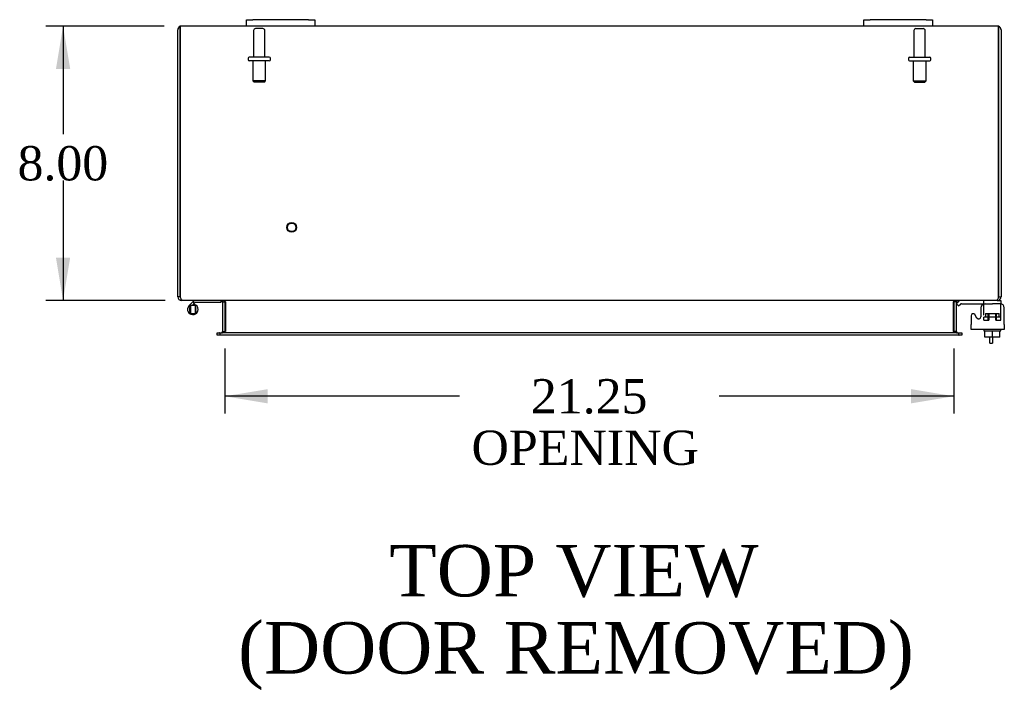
# Model space of a CAD drawing. Header units: inches. Extents: x 6 to 235, y 0 to 157.
# Tile 4 of 8: x 68 to 97, y 114 to 133. Entities that reach past the tile are written whole.
import ezdxf
from ezdxf.enums import TextEntityAlignment as Align

# ---------------------------------------------------------------- set-up
doc = ezdxf.new("R2010")
doc.units = ezdxf.units.IN
doc.header["$MEASUREMENT"] = 0
for name, color, linetype in [('COM40153-1', 7, 'CONTINUOUS'), ('COM42667', 7, 'CONTINUOUS'), ('COM42780', 7, 'CONTINUOUS'), ('COM48445', 7, 'CONTINUOUS'), ('DEFAULT', 7, 'CONTINUOUS'), ('FET07710', 7, 'CONTINUOUS'), ('HNG10620-32B', 7, 'CONTINUOUS'), ('HNG10620-32P', 7, 'CONTINUOUS'), ('SCC19011', 7, 'CONTINUOUS'), ('STD21878', 7, 'CONTINUOUS'), ('STD26094', 7, 'CONTINUOUS'), ('WAF25035', 7, 'CONTINUOUS')]:
    doc.layers.add(name, color=color, linetype=linetype)
doc.styles.add('SEACAD_TIMES_NEW_ROMAN', font='times.ttf')

# ---------------------------------------------------------------- blocks, each defined once
blk = doc.blocks.new('GDIMGGROUP18')
at = {"layer": 'DEFAULT', "linetype": 'Continuous'}
for points in [[(68.962, 131.535), (69.378, 131.535), (69.17, 132.785)], [(68.962, 126.035), (69.17, 124.785), (69.378, 126.035)]]:
    blk.add_hatch(color=136, dxfattribs=at).paths.add_polyline_path(points)
at = {"layer": 'DEFAULT', "color": 136, "linetype": 'Continuous'}
for p, q in [((72.121, 132.785), (68.67, 132.785)), ((69.17, 132.785), (69.17, 129.635)), ((69.17, 128.285), (69.17, 124.785)), ((72.147, 124.785), (68.67, 124.785))]:
    blk.add_line(p, q, dxfattribs=at)
at = {"layer": 'DEFAULT', "color": 136, "linetype": 'Continuous', "style": 'SEACAD_TIMES_NEW_ROMAN'}
blk.add_text('8.00', height=1, dxfattribs=at).set_placement((67.843, 129.285), align=Align.TOP_LEFT)
blk = doc.blocks.new('GDIMGGROUP19')
at = {"layer": 'DEFAULT', "linetype": 'Continuous'}
for points in [[(75.138, 121.783), (75.138, 122.199), (73.888, 121.991)], [(93.888, 121.783), (95.138, 121.991), (93.888, 122.199)]]:
    blk.add_hatch(color=136, dxfattribs=at).paths.add_polyline_path(points)
at = {"layer": 'DEFAULT', "color": 136, "linetype": 'Continuous'}
for p, q in [((73.888, 123.38), (73.888, 121.491)), ((95.138, 123.38), (95.138, 121.491)), ((80.727, 121.991), (73.888, 121.991)), ((95.138, 121.991), (88.299, 121.991))]:
    blk.add_line(p, q, dxfattribs=at)
at = {"layer": 'DEFAULT', "color": 136, "linetype": 'Continuous', "style": 'SEACAD_TIMES_NEW_ROMAN'}
for s, p in [('21.25', (82.807, 122.491)), ('OPENING ', (81.077, 120.991))]:
    blk.add_text(s, height=1, dxfattribs=at).set_placement(p, align=Align.TOP_LEFT)

msp = doc.modelspace()

# ---------------------------------------------------------------- linework, layer by layer
at = {"layer": 'COM40153-1', "color": 7}
for p, q in [((96.191, 123.535), (96.191, 123.714)), ((96.263, 123.714), (96.263, 123.535)), ((96.191, 123.535), (96.263, 123.535))]:
    msp.add_line(p, q, dxfattribs=at)
at = {"layer": 'COM42667', "color": 7}
for p, q in [((95.639, 124.338), (95.639, 124.083)), ((95.812, 124.273), (95.749, 124.371)), ((95.923, 124.565), (95.923, 124.306)), ((96.609, 124.083), (96.609, 124.565)), ((95.639, 123.94), (95.639, 124.083)), ((96.609, 124.083), (96.609, 123.94)), ((96.609, 123.94), (95.639, 123.94))]:
    msp.add_line(p, q, dxfattribs=at)
for centre, radius, start, end in [((96.048, 124.565), 0.125, 90, 180), ((96.484, 124.565), 0.125, 0, 90), ((95.699, 124.338), 0.06, 32.8455, 180), ((95.863, 124.306), 0.06, 212.8455, 0)]:
    msp.add_arc(centre, radius, start, end, dxfattribs=at)
at = {"layer": 'COM42780', "color": 7}
for p, q in [((95.21, 124.693), (95.26, 124.743)), ((95.21, 124.693), (95.277, 124.626)), ((95.277, 124.626), (95.328, 124.676)), ((95.362, 124.69), (96.26, 124.69)), ((95.395, 124.691), (95.395, 124.69)), ((95.395, 124.691), (95.455, 124.691)), ((95.455, 124.691), (95.455, 124.69)), ((95.455, 124.691), (95.483, 124.691)), ((95.483, 124.691), (95.483, 124.69)), ((95.483, 124.691), (95.645, 124.691)), ((95.596, 124.691), (95.596, 124.69)), ((95.645, 124.691), (95.645, 124.69)), ((96.01, 124.645), (96.01, 124.77)), ((96.51, 124.69), (96.26, 124.69)), ((96.405, 124.785), (96.51, 124.785)), ((96.51, 124.785), (96.51, 124.69)), ((96.51, 124.688), (96.51, 124.69)), ((96.51, 124.643), (96.51, 124.688)), ((96.51, 124.354), (96.51, 124.643)), ((96.01, 124.308), (96.51, 124.308)), ((96.01, 124.213), (96.01, 124.3)), ((96.065, 124.403), (96.455, 124.403)), ((96.065, 124.403), (96.065, 124.308)), ((96.135, 124.213), (96.135, 124.403)), ((96.153, 124.403), (96.153, 124.213)), ((96.366, 124.213), (96.366, 124.403)), ((96.385, 124.213), (96.385, 124.403)), ((96.455, 124.308), (96.455, 124.403)), ((96.51, 124.213), (96.51, 124.354)), ((96.01, 124.213), (96.153, 124.213)), ((96.366, 124.213), (96.467, 124.213)), ((96.481, 124.213), (96.51, 124.213))]:
    msp.add_line(p, q, dxfattribs=at)
for radius in [0.143, 0.048]:
    msp.add_arc((95.362, 124.642), radius, 90, 135, dxfattribs=at)
msp.add_ellipse((95.76, 123.685), major_axis=(0, 14.322), ratio=0.017455, start_param=-1.524085, end_param=-1.503851, dxfattribs=at)
msp.add_open_spline([(96.007, 124.682), (96.006, 124.684), (96.006, 124.686), (96.004, 124.689), (96.003, 124.69), (96.001, 124.69)], degree=3, knots=[0.6179659, 0.6179659, 0.6179659, 0.6179659, 0.75, 0.75, 1, 1, 1, 1], dxfattribs=at)
at = {"layer": 'COM48445', "color": 7}
for p, q in [((72.513, 124.893), (72.513, 132.677)), ((72.585, 132.677), (72.585, 132.779)), ((72.585, 132.779), (72.585, 132.677)), ((72.585, 132.677), (72.585, 124.893)), ((72.585, 124.893), (72.585, 132.677)), ((74.513, 132.785), (72.621, 132.785)), ((92.513, 132.785), (76.513, 132.785)), ((96.405, 132.785), (94.513, 132.785)), ((96.441, 132.677), (96.441, 132.779)), ((96.441, 132.779), (96.441, 132.677)), ((96.441, 124.893), (96.441, 132.677)), ((96.441, 132.677), (96.441, 124.893)), ((96.513, 132.677), (96.513, 124.893)), ((72.585, 124.893), (72.513, 124.893)), ((96.441, 124.893), (96.513, 124.893)), ((72.621, 124.809), (72.621, 124.785)), ((72.645, 124.785), (72.621, 124.785)), ((96.379, 124.785), (72.647, 124.785)), ((73.816, 124.749), (73.816, 123.88)), ((73.816, 124.749), (73.888, 124.749)), ((73.888, 124.749), (73.888, 123.88)), ((73.901, 124.749), (73.901, 123.88)), ((95.125, 123.88), (95.125, 124.749)), ((95.21, 124.749), (95.138, 124.749)), ((95.138, 124.749), (95.138, 123.88)), ((95.21, 124.749), (95.21, 123.88)), ((96.405, 124.785), (96.381, 124.785)), ((96.405, 124.809), (96.405, 124.785)), ((73.658, 123.772), (73.658, 123.844)), ((73.658, 123.844), (73.734, 123.844)), ((73.734, 123.772), (73.658, 123.772)), ((73.742, 123.844), (73.734, 123.844)), ((73.742, 123.772), (73.734, 123.772)), ((73.742, 123.844), (73.787, 123.844)), ((73.742, 123.844), (73.742, 123.772)), ((73.787, 123.772), (73.742, 123.772)), ((95.239, 123.844), (73.787, 123.844)), ((95.239, 123.772), (73.787, 123.772)), ((73.816, 123.88), (73.888, 123.88)), ((95.21, 123.88), (95.138, 123.88)), ((95.239, 123.844), (95.284, 123.844)), ((95.284, 123.772), (95.239, 123.772)), ((95.284, 123.844), (95.292, 123.844)), ((95.284, 123.772), (95.284, 123.844)), ((95.284, 123.772), (95.292, 123.772)), ((95.292, 123.844), (95.368, 123.844)), ((95.368, 123.772), (95.292, 123.772)), ((95.368, 123.844), (95.368, 123.772))]:
    msp.add_line(p, q, dxfattribs=at)
for centre, radius, start, end in [((72.621, 132.677), 0.108, 109.4712, 180), ((72.621, 132.677), 0.108, 90, 109.4712), ((96.405, 132.677), 0.108, 70.5288, 90), ((96.405, 132.677), 0.108, 0, 70.5288), ((72.621, 124.893), 0.108, 180, 270), ((72.621, 124.893), 0.036, 180, 218.7233), ((96.405, 124.893), 0.108, 270, 360), ((96.405, 124.893), 0.036, 321.2767, 0), ((73.78, 124.749), 0.036, 0, 90), ((73.78, 124.749), 0.108, 0, 10.3965), ((95.246, 124.749), 0.108, 169.6031, 180), ((95.246, 124.749), 0.036, 90, 180), ((73.78, 123.88), 0.036, 270, 0), ((73.78, 123.88), 0.108, 349.6015, 0), ((95.246, 123.88), 0.108, 180, 190.3994), ((95.246, 123.88), 0.036, 180, 270)]:
    msp.add_arc(centre, radius, start, end, dxfattribs=at)
for centre, start_param, end_param in [((72.621, 132.677), 3.141593, 3.48143), ((96.405, 132.677), 2.801756, 3.141593)]:
    msp.add_ellipse(centre, major_axis=(0, -0.108), ratio=0.997813, start_param=start_param, end_param=end_param, dxfattribs=at)
for points, knots in [([(72.647, 124.785), (72.642, 124.785), (72.637, 124.788), (72.626, 124.799), (72.621, 124.807), (72.611, 124.827), (72.606, 124.839), (72.595, 124.865), (72.59, 124.879), (72.585, 124.893)], [0, 0, 0, 0, 0.25, 0.25, 0.5, 0.5, 0.75, 0.75, 1, 1, 1, 1]), ([(96.441, 124.893), (96.436, 124.879), (96.431, 124.865), (96.42, 124.839), (96.415, 124.827), (96.405, 124.807), (96.4, 124.799), (96.39, 124.788), (96.384, 124.785), (96.379, 124.785)], [0, 0, 0, 0, 0.25, 0.25, 0.5, 0.5, 0.75, 0.75, 1, 1, 1, 1]), ([(73.901, 124.749), (73.901, 124.751), (73.901, 124.753), (73.899, 124.757), (73.898, 124.758), (73.894, 124.763), (73.89, 124.766), (73.882, 124.77), (73.878, 124.772), (73.869, 124.776), (73.864, 124.777), (73.849, 124.781), (73.839, 124.783), (73.819, 124.785), (73.808, 124.785), (73.798, 124.785)], [0, 0, 0, 0, 0.0625, 0.0625, 0.125, 0.125, 0.25, 0.25, 0.375, 0.375, 0.5, 0.5, 0.75, 0.75, 1, 1, 1, 1]), ([(95.228, 124.785), (95.218, 124.785), (95.207, 124.785), (95.187, 124.783), (95.177, 124.781), (95.162, 124.777), (95.157, 124.776), (95.148, 124.772), (95.144, 124.77), (95.136, 124.766), (95.132, 124.763), (95.128, 124.758), (95.127, 124.757), (95.125, 124.753), (95.125, 124.751), (95.125, 124.749)], [0, 0, 0, 0, 0.25, 0.25, 0.5, 0.5, 0.625, 0.625, 0.75, 0.75, 0.875, 0.875, 0.9375, 0.9375, 1, 1, 1, 1]), ([(73.798, 123.844), (73.808, 123.844), (73.819, 123.845), (73.839, 123.847), (73.849, 123.849), (73.864, 123.853), (73.869, 123.854), (73.878, 123.857), (73.882, 123.859), (73.89, 123.864), (73.894, 123.867), (73.898, 123.871), (73.899, 123.873), (73.901, 123.877), (73.901, 123.878), (73.901, 123.88)], [0, 0, 0, 0, 0.25, 0.25, 0.5, 0.5, 0.625, 0.625, 0.75, 0.75, 0.875, 0.875, 0.9375, 0.9375, 1, 1, 1, 1]), ([(95.125, 123.88), (95.125, 123.878), (95.125, 123.877), (95.127, 123.873), (95.128, 123.871), (95.132, 123.867), (95.136, 123.864), (95.144, 123.859), (95.148, 123.857), (95.157, 123.854), (95.162, 123.853), (95.177, 123.849), (95.187, 123.847), (95.207, 123.845), (95.218, 123.844), (95.228, 123.844)], [0, 0, 0, 0, 0.0625, 0.0625, 0.125, 0.125, 0.25, 0.25, 0.375, 0.375, 0.5, 0.5, 0.75, 0.75, 1, 1, 1, 1])]:
    msp.add_open_spline(points, degree=3, knots=knots, dxfattribs=at)
at = {"layer": 'FET07710', "color": 7}
for p, q in [((74.513, 132.972), (74.701, 132.972)), ((74.513, 132.785), (74.513, 132.972)), ((76.326, 132.972), (74.701, 132.972)), ((76.326, 132.972), (76.513, 132.972)), ((76.513, 132.972), (76.513, 132.785)), ((92.513, 132.972), (92.701, 132.972)), ((92.513, 132.785), (92.513, 132.972)), ((94.326, 132.972), (92.701, 132.972)), ((94.326, 132.972), (94.513, 132.972)), ((94.513, 132.972), (94.513, 132.785)), ((74.701, 132.785), (74.513, 132.785)), ((76.326, 132.785), (74.701, 132.785)), ((76.513, 132.785), (76.326, 132.785)), ((92.701, 132.785), (92.513, 132.785)), ((94.326, 132.785), (92.701, 132.785)), ((94.513, 132.785), (94.326, 132.785))]:
    msp.add_line(p, q, dxfattribs=at)
at = {"layer": 'HNG10620-32B', "color": 7}
for p, q in [((72.952, 124.742), (72.843, 124.633)), ((72.994, 124.699), (72.934, 124.639)), ((72.97, 124.759), (72.952, 124.742)), ((72.952, 124.742), (72.994, 124.699)), ((72.997, 124.671), (72.988, 124.639)), ((73.012, 124.717), (72.994, 124.699)), ((73.768, 124.725), (73.033, 124.725)), ((73.768, 124.785), (73.768, 124.725))]:
    msp.add_line(p, q, dxfattribs=at)
for centre, radius, start, end in [((72.952, 124.524), 0.154, 135, 72.8181), ((73.033, 124.696), 0.089, 90, 135), ((73.033, 124.696), 0.029, 90, 135)]:
    msp.add_arc(centre, radius, start, end, dxfattribs=at)
at = {"layer": 'HNG10620-32P', "color": 7}
for p, q in [((72.887, 124.639), (72.887, 124.409)), ((73.017, 124.639), (72.887, 124.639)), ((73.017, 124.639), (73.017, 124.409)), ((72.887, 124.409), (73.017, 124.409))]:
    msp.add_line(p, q, dxfattribs=at)
for centre, start, end in [((73.12, 124.52), 152.9012, 179.0261), ((72.784, 124.52), 0.9722, 27.1006), ((73.12, 124.529), 180.9722, 207.1004), ((72.784, 124.529), 332.9006, 359.0262)]:
    msp.add_arc(centre, 0.262, start, end, dxfattribs=at)
at = {"layer": 'SCC19011', "color": 7}
for p, q in [((96.045, 123.714), (96.045, 123.895)), ((96.26, 123.714), (96.045, 123.714)), ((96.26, 123.714), (96.26, 123.895)), ((96.475, 123.714), (96.26, 123.714)), ((96.475, 123.714), (96.475, 123.895))]:
    msp.add_line(p, q, dxfattribs=at)
at = {"layer": 'STD21878', "color": 7}
for radius in [0.141, 0.125]:
    msp.add_circle((75.835, 126.917), radius, dxfattribs=at)
at = {"layer": 'STD26094', "color": 7}
for p, q in [((74.723, 132.653), (74.723, 131.876)), ((74.993, 132.713), (74.783, 132.713)), ((75.053, 131.876), (75.053, 132.653)), ((93.973, 132.653), (93.973, 131.876)), ((94.033, 132.713), (94.243, 132.713)), ((94.303, 131.876), (94.303, 132.653)), ((74.563, 131.846), (74.563, 131.806)), ((75.183, 131.876), (74.593, 131.876)), ((75.183, 131.776), (74.593, 131.776)), ((74.701, 131.776), (74.701, 131.189)), ((75.076, 131.189), (75.076, 131.776)), ((75.213, 131.806), (75.213, 131.846)), ((93.813, 131.846), (93.813, 131.806)), ((93.843, 131.876), (94.433, 131.876)), ((93.843, 131.776), (94.433, 131.776)), ((93.951, 131.776), (93.951, 131.189)), ((94.326, 131.189), (94.326, 131.776)), ((94.463, 131.806), (94.463, 131.846)), ((75.076, 131.189), (74.701, 131.189)), ((74.701, 131.189), (74.738, 131.151)), ((75.038, 131.151), (75.076, 131.189)), ((93.951, 131.189), (94.326, 131.189)), ((93.951, 131.189), (93.988, 131.151)), ((94.288, 131.151), (94.326, 131.189)), ((75.038, 131.151), (74.738, 131.151)), ((93.988, 131.151), (94.288, 131.151))]:
    msp.add_line(p, q, dxfattribs=at)
for centre, radius, start, end in [((74.783, 132.653), 0.06, 90, 180), ((74.993, 132.653), 0.06, 0, 90), ((94.033, 132.653), 0.06, 90, 180), ((94.243, 132.653), 0.06, 0, 90), ((74.593, 131.846), 0.03, 90, 180), ((74.593, 131.806), 0.03, 180, 270), ((75.183, 131.846), 0.03, 0, 90), ((75.183, 131.806), 0.03, 270, 0), ((93.843, 131.846), 0.03, 90, 180), ((93.843, 131.806), 0.03, 180, 270), ((94.433, 131.846), 0.03, 0, 90), ((94.433, 131.806), 0.03, 270, 0)]:
    msp.add_arc(centre, radius, start, end, dxfattribs=at)
at = {"layer": 'WAF25035', "color": 7}
for p, q in [((96.01, 123.94), (96.01, 123.895)), ((96.01, 123.895), (96.51, 123.895)), ((96.51, 123.895), (96.51, 123.94))]:
    msp.add_line(p, q, dxfattribs=at)

# ---------------------------------------------------------------- block references
at = {"layer": 'DEFAULT', "color": 7}
for name in ['GDIMGGROUP18', 'GDIMGGROUP19']:
    msp.add_blockref(name, (0, 0), dxfattribs=at)

# ---------------------------------------------------------------- texts
at = {"layer": 'DEFAULT', "color": 7, "style": 'SEACAD_TIMES_NEW_ROMAN'}
for s, p in [('TOP VIEW', (78.68, 117.655)), ('(DOOR REMOVED)', (74.273, 115.405))]:
    msp.add_text(s, height=1.5, dxfattribs=at).set_placement(p, align=Align.TOP_LEFT)

doc.saveas('drawing.dxf')
